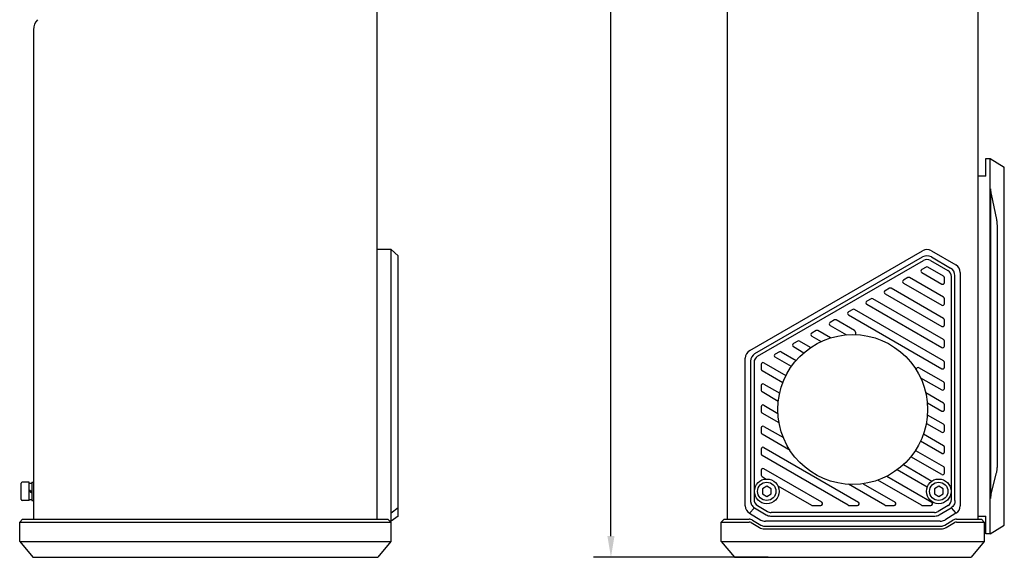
# Model space of a CAD drawing. Header units: millimetres. Extents: x 97 to 513, y 36 to 379.
# Tile 1 of 7: x 97 to 236, y 99 to 175. Entities that reach past the tile are written whole.
import ezdxf

# ---------------------------------------------------------------- set-up
doc = ezdxf.new("R2010")
doc.units = ezdxf.units.MM
doc.header["$LTSCALE"] = 32.67
doc.header["$PDMODE"] = 3
doc.header["$PDSIZE"] = 8
doc.layers.get('0').update_dxf_attribs({"linetype": 'CONTINUOUS'})
doc.layers.get('Defpoints').update_dxf_attribs({"linetype": 'CONTINUOUS'})
doc.layers.add('00_COMPONENTS', color=7, linetype='CONTINUOUS')
doc.layers.add('51__DRAFT_DIMS', color=7, linetype='CONTINUOUS')
doc.styles.get("Standard").update_dxf_attribs({"font": 'Roboto-Regular.ttf'})
doc.dimstyles.new('DIMSTYLE_2', dxfattribs={"dimtxt": 3, "dimasz": 3, "dimexe": 2.5, "dimexo": 0.5, "dimgap": 0.75, "dimtad": 1, "dimdec": 1, "dimlfac": 2, "dimdsep": 46, "dimtxsty": 'STANDARD', "dimblk": '_FILLED', "dimblk1": '_FILLED', "dimblk2": '_FILLED', "dimcen": 0.09, "dimclrt": 3, "dimazin": 2, "dimtp": 0.8, "dimtm": 0.8, "dimtfac": 1, "dimtdec": 1, "dimtofl": 0, "dimtmove": 0, "dimatfit": 3, "dimldrblk": '_FILLED', "dimfxl": 1, "dimtolj": 1, "dimarcsym": 0})

# ---------------------------------------------------------------- blocks, each defined once
blk = doc.blocks.new('_FILLED')
at = {"color": 0, "linetype": 'ByBlock'}
blk.add_solid([(0, 0), (-1, 0.167), (-1, -0.167)], dxfattribs=at)
blk = doc.blocks.new('*D2')
at = {"layer": '51__DRAFT_DIMS', "color": 0, "lineweight": -2}
for p, q in [((203, 361.87), (178.19, 361.87)), ((180.69, 102.04), (180.69, 358.87)), ((203, 99.04), (178.19, 99.04))]:
    blk.add_line(p, q, dxfattribs=at)
at = {"layer": 'Defpoints', "color": 0}
for p in [(180.69, 361.87), (203.5, 361.87), (203.5, 99.04)]:
    blk.add_point(p, dxfattribs=at)
at = {"layer": '51__DRAFT_DIMS', "color": 0, "linetype": 'ByBlock', "lineweight": -2, "xscale": 3, "yscale": 3, "zscale": 3}
for p, rotation in [((180.69, 361.87), 90), ((180.69, 99.04), 270)]:
    blk.add_blockref('_FILLED', p, dxfattribs=dict(at, rotation=rotation))
at = {"layer": '51__DRAFT_DIMS', "insert": (175.94, 230.42), "char_height": 3, "attachment_point": 2, "rotation": 90, "line_spacing_factor": 0.9}
blk.add_mtext('\\A1;525.7', dxfattribs=at)

msp = doc.modelspace()

# ---------------------------------------------------------------- linework, layer by layer
at = {"layer": '00_COMPONENTS', "color": 7}
for p, q in [((147.5043, 104.4416), (147.5043, 356.4716)), ((197.2451, 104.4416), (197.2451, 356.4716)), ((232.7451, 356.4716), (232.7451, 104.4416)), ((98.7543, 173.8782), (98.7543, 104.4416)), ((233.8951, 155.6066), (234.4951, 155.6066)), ((233.8951, 153.1066), (233.8951, 155.6066)), ((234.4951, 155.6066), (236.4951, 154.3566)), ((234.4951, 102.3566), (234.4951, 155.6066)), ((236.4951, 103.6066), (236.4951, 154.3566)), ((233.8951, 153.1066), (232.7451, 153.1066)), ((234.5951, 107.3968), (234.5951, 151.3004)), ((235.414, 146.9587), (234.6633, 150.5484)), ((235.5451, 113.0054), (235.5451, 145.0828)), ((149.5043, 142.6828), (147.5043, 142.6828)), ((150.5043, 141.8168), (149.5043, 142.6828)), ((149.5043, 104.1466), (149.5043, 142.6828)), ((200.3701, 128.3575), (224.8923, 142.5154)), ((226.1423, 142.5154), (229.6201, 140.5075)), ((150.5043, 104.8966), (150.5043, 141.8168)), ((201.1201, 127.9245), (224.8923, 141.6494)), ((201.4951, 127.5636), (225.0173, 141.1442)), ((226.0173, 141.1442), (228.4951, 139.7136)), ((226.1423, 141.6494), (228.8701, 140.0745)), ((225.3923, 140.206), (224.7923, 139.8596)), ((227.8701, 138.9198), (225.6423, 140.206)), ((222.7923, 138.7049), (222.1923, 138.3585)), ((227.8701, 135.9175), (223.0423, 138.7049)), ((224.7923, 139.4266), (227.6201, 137.7939)), ((227.9951, 138.0104), (227.9951, 138.7033)), ((228.9951, 107.2413), (228.9951, 138.8476)), ((229.4951, 107.0773), (229.4951, 138.9919)), ((230.2451, 139.4249), (230.2451, 106.3544)), ((220.1923, 137.2038), (219.5923, 136.8573)), ((227.8701, 132.9153), (220.4423, 137.2038)), ((222.1923, 137.9254), (227.6201, 134.7917)), ((217.5923, 135.7026), (216.9923, 135.3562)), ((227.8701, 129.9131), (217.8423, 135.7026)), ((219.5923, 136.4243), (227.6201, 131.7895)), ((227.9951, 135.0082), (227.9951, 135.701)), ((214.9923, 134.2015), (214.3923, 133.8551)), ((227.8701, 126.9109), (215.2423, 134.2015)), ((216.9923, 134.9232), (227.6201, 128.7873)), ((214.3923, 133.4221), (227.6201, 125.785)), ((212.3923, 132.7004), (211.7923, 132.354)), ((211.7923, 131.921), (214.0922, 130.5932)), ((215.2461, 131.1971), (212.6423, 132.7004)), ((227.9951, 132.006), (227.9951, 132.6988)), ((209.7923, 131.1993), (209.1923, 130.8529)), ((209.1923, 130.4199), (210.5297, 129.6477)), ((211.8502, 130.1555), (210.0423, 131.1993)), ((215.3711, 130.9806), (215.3711, 130.625)), ((207.1923, 129.6982), (206.5923, 129.3518)), ((206.5923, 128.9188), (208.0706, 128.0653)), ((209.016, 128.7896), (207.4423, 129.6982)), ((227.9951, 129.0038), (227.9951, 129.6966)), ((199.7451, 106.3544), (199.7451, 127.2749)), ((204.5923, 128.1971), (203.9923, 127.8507)), ((206.2863, 126.0933), (203.9923, 127.4177)), ((204.8423, 128.1971), (206.9693, 126.9691)), ((200.4951, 126.8419), (200.4951, 107.0773)), ((200.9951, 126.6976), (200.9951, 107.2413)), ((201.9951, 126.4057), (201.9951, 125.7129)), ((202.3701, 126.6222), (205.5158, 124.806)), ((227.8701, 123.9087), (224.3779, 125.9249)), ((227.9951, 126.0016), (227.9951, 126.6944)), ((205.0682, 123.7943), (202.1201, 125.4964)), ((224.0029, 125.6414), (224.0029, 125.7084)), ((224.6148, 124.5179), (227.6201, 122.7828)), ((201.9951, 123.4035), (201.9951, 122.7107)), ((202.3701, 123.62), (204.6246, 122.3183)), ((227.9951, 122.9993), (227.9951, 123.6921)), ((204.4328, 121.1589), (202.1201, 122.4941)), ((227.8701, 120.9064), (225.3568, 122.3575)), ((201.9951, 120.4013), (201.9951, 119.7084)), ((202.3701, 120.6178), (204.3845, 119.4548)), ((225.5773, 120.96), (227.6201, 119.7806)), ((227.9951, 119.9971), (227.9951, 120.6899)), ((204.544, 118.0925), (202.1201, 119.4919)), ((227.8701, 117.9042), (225.591, 119.2201)), ((201.9951, 117.399), (201.9951, 116.7062)), ((202.3701, 117.6155), (205.1503, 116.0104)), ((225.4364, 118.0392), (227.6201, 116.7784)), ((227.9951, 116.9949), (227.9951, 117.6877)), ((206.1039, 114.1897), (202.1201, 116.4897)), ((225.0377, 116.5373), (227.8701, 114.902)), ((202.3701, 114.6133), (215.7938, 106.8631)), ((227.6201, 113.7762), (224.6207, 115.5079)), ((227.9951, 113.9927), (227.9951, 114.6855)), ((201.9951, 114.3968), (201.9951, 113.704)), ((214.3438, 106.4301), (202.1201, 113.4875)), ((227.6201, 110.7739), (223.2388, 113.3035)), ((223.8911, 114.197), (227.8701, 111.8998)), ((222.1823, 112.1814), (226.2204, 109.85)), ((201.9951, 111.3946), (201.9951, 110.7018)), ((202.1201, 110.4853), (202.7102, 110.1446)), ((210.5938, 106.8631), (202.3701, 111.6111)), ((219.8225, 110.5416), (226.1938, 106.8631)), ((225.5422, 108.9714), (221.2742, 111.4355)), ((227.9951, 110.9904), (227.9951, 111.6833)), ((234.6533, 108.0256), (235.3968, 111.0319)), ((97.0043, 107.2566), (97.0043, 109.5566)), ((98.1293, 109.7066), (97.1543, 109.7066)), ((98.1293, 107.1066), (98.1293, 109.7066)), ((98.1293, 109.5566), (98.5043, 109.5566)), ((98.5043, 109.7066), (98.7543, 109.7066)), ((98.5043, 109.7066), (98.5043, 107.1066)), ((202.7951, 109.1183), (202.1701, 108.7575)), ((203.4201, 108.7575), (202.7951, 109.1183)), ((204.3513, 109.1971), (209.1438, 106.4301)), ((219.5438, 106.4301), (214.4031, 109.3981)), ((216.4567, 109.4826), (220.9938, 106.8631)), ((224.7438, 106.4301), (218.563, 109.9986)), ((227.1951, 109.1183), (226.5701, 108.7575)), ((227.8201, 108.7575), (227.1951, 109.1183)), ((98.1293, 108.6284), (98.5043, 108.3674)), ((98.1293, 108.4456), (98.5043, 108.1846)), ((202.1701, 108.7575), (202.1701, 108.0358)), ((202.1701, 108.0358), (202.7951, 107.6749)), ((202.7951, 107.6749), (203.4201, 108.0358)), ((203.4201, 108.0358), (203.4201, 108.7575)), ((226.5701, 108.7575), (226.5701, 108.0358)), ((226.5701, 108.0358), (227.1951, 107.6749)), ((227.1951, 107.6749), (227.8201, 108.0358)), ((227.8201, 108.0358), (227.8201, 108.7575)), ((98.1293, 107.1066), (97.1543, 107.1066)), ((98.1293, 107.2566), (98.5043, 107.2566)), ((98.5043, 107.1066), (98.7543, 107.1066)), ((201.4806, 106.3838), (202.8883, 105.5391)), ((209.2688, 106.3966), (210.4688, 106.3966)), ((214.4688, 106.3966), (215.6688, 106.3966)), ((219.6688, 106.3966), (220.8688, 106.3966)), ((224.8688, 106.3966), (226.0688, 106.3966)), ((228.5096, 106.3838), (227.1019, 105.5391)), ((150.5043, 106.0641), (149.5043, 105.2825)), ((150.5043, 104.8966), (149.5043, 104.1466)), ((201.0416, 106.0641), (200.352, 105.2825)), ((200.352, 105.2825), (201.9482, 104.3248)), ((201.0416, 106.0641), (202.6905, 105.0748)), ((203.3336, 104.8966), (226.6566, 104.8966)), ((226.5874, 105.3966), (203.4028, 105.3966)), ((227.276, 105.0607), (228.9486, 106.0641)), ((229.6382, 105.2825), (228.042, 104.3248)), ((228.9486, 106.0641), (229.6382, 105.2825)), ((232.7451, 104.8566), (233.8951, 104.8566)), ((233.8951, 102.3566), (233.8951, 104.8566)), ((97.2043, 104.4416), (96.8043, 104.0416)), ((96.8043, 104.0416), (149.4543, 104.0416)), ((96.8043, 101.2916), (96.8043, 104.0416)), ((97.2043, 104.4416), (149.0543, 104.4416)), ((149.0543, 104.4416), (149.4543, 104.0416)), ((149.5043, 104.1466), (149.3493, 104.1466)), ((149.4543, 104.0416), (149.4543, 101.2916)), ((196.7451, 104.4416), (196.3451, 104.0416)), ((196.3451, 104.0416), (200.2751, 104.0416)), ((196.3451, 101.2916), (196.3451, 104.0416)), ((196.7451, 104.4416), (200.2751, 104.4416)), ((200.5838, 103.9561), (201.7486, 103.2572)), ((200.7896, 104.2991), (201.9544, 103.6002)), ((202.4689, 103.4577), (227.5209, 103.4577)), ((227.3989, 104.1466), (202.5913, 104.1466)), ((228.0354, 103.6002), (229.2002, 104.2991)), ((228.2412, 103.2572), (229.406, 103.9561)), ((229.7147, 104.4416), (233.2451, 104.4416)), ((229.7147, 104.0416), (233.6451, 104.0416)), ((233.2451, 104.4416), (233.6451, 104.0416)), ((233.6451, 104.0416), (233.6451, 101.2916)), ((234.4951, 102.3566), (236.4951, 103.6066)), ((202.4689, 103.0577), (227.5209, 103.0577)), ((234.4951, 102.3566), (233.8951, 102.3566)), ((96.8043, 101.2916), (149.4543, 101.2916)), ((96.8043, 101.2916), (98.6543, 99.0416)), ((149.4543, 101.2916), (147.6043, 99.0416)), ((196.3451, 101.2916), (233.6451, 101.2916)), ((196.3451, 101.2916), (198.1951, 99.0416)), ((233.6451, 101.2916), (231.7951, 99.0416)), ((98.6543, 99.0416), (147.6043, 99.0416)), ((198.1951, 99.0416), (231.7951, 99.0416))]:
    msp.add_line(p, q, dxfattribs=at)
for centre, radius in [((214.9951, 120.0066), 10.625), ((202.7951, 108.3966), 1.75), ((202.7951, 108.3966), 1.3), ((227.1951, 108.3966), 1.75), ((227.1951, 108.3966), 1.3)]:
    msp.add_circle(centre, radius, dxfattribs=at)
for centre, radius, start, end in [((100.7543, 173.8782), 2, 135, 180), ((225.5173, 141.4328), 1.25, 60, 120), ((225.5173, 140.5668), 1.25, 60, 120), ((225.5173, 140.2781), 1, 60, 120), ((224.9173, 139.6431), 0.25, 120, 240), ((225.5173, 139.9895), 0.25, 60, 120), ((227.9951, 138.8476), 1, 0, 60), ((228.2451, 138.9919), 1.25, 0, 60), ((228.9951, 139.4249), 1.25, 0, 60), ((222.3173, 138.142), 0.25, 120, 240), ((222.9173, 138.4884), 0.25, 60, 120), ((227.7451, 138.7033), 0.25, 0, 60), ((220.3173, 136.9873), 0.25, 60, 120), ((227.7451, 138.0104), 0.25, 240, 360), ((217.7173, 135.4861), 0.25, 60, 120), ((219.7173, 136.6408), 0.25, 120, 240), ((227.7451, 135.701), 0.25, 0, 60), ((215.1173, 133.985), 0.25, 60, 120), ((217.1173, 135.1397), 0.25, 120, 240), ((227.7451, 135.0082), 0.25, 240, 360), ((212.5173, 132.4839), 0.25, 60, 120), ((214.5173, 133.6386), 0.25, 120, 240), ((227.7451, 132.6988), 0.25, 0, 60), ((211.9173, 132.1375), 0.25, 120, 240), ((227.7451, 132.006), 0.25, 240, 360), ((209.3173, 130.6364), 0.25, 120, 240), ((209.9173, 130.9828), 0.25, 60, 120), ((215.1211, 130.9806), 0.25, 0, 60), ((227.7451, 129.6966), 0.25, 0, 60), ((206.7173, 129.1353), 0.25, 120, 240), ((207.3173, 129.4817), 0.25, 60, 120), ((227.7451, 129.0038), 0.25, 240, 360), ((200.9951, 127.2749), 1.25, 120, 180), ((201.7451, 126.8419), 1.25, 120, 180), ((201.9951, 126.6976), 1, 120, 180), ((204.1173, 127.6342), 0.25, 120, 240), ((204.7173, 127.9806), 0.25, 60, 120), ((202.2451, 126.4057), 0.25, 60, 180), ((224.2529, 125.7084), 0.25, 60, 180), ((227.7451, 126.0016), 0.25, 240, 360), ((227.7451, 126.6944), 0.25, 0, 60), ((202.2451, 125.7129), 0.25, 180, 240), ((202.2451, 123.4035), 0.25, 60, 180), ((227.7451, 122.9993), 0.25, 240, 360), ((227.7451, 123.6921), 0.25, 0, 60), ((202.2451, 122.7107), 0.25, 180, 240), ((202.2451, 120.4013), 0.25, 60, 180), ((227.7451, 120.6899), 0.25, 0, 60), ((202.2451, 119.7084), 0.25, 180, 240), ((227.7451, 119.9971), 0.25, 240, 360), ((202.2451, 117.399), 0.25, 60, 180), ((227.7451, 117.6877), 0.25, 0, 60), ((202.2451, 116.7062), 0.25, 180, 240), ((227.7451, 116.9949), 0.25, 240, 360), ((202.2451, 114.3968), 0.25, 60, 180), ((227.7451, 114.6855), 0.25, 0, 60), ((202.2451, 113.704), 0.25, 180, 240), ((227.7451, 113.9927), 0.25, 240, 360), ((227.7451, 111.6833), 0.25, 0, 60), ((202.2451, 111.3946), 0.25, 60, 180), ((202.2451, 110.7018), 0.25, 180, 240), ((227.7451, 110.9904), 0.25, 240, 360), ((97.1543, 109.5566), 0.15, 90, 180), ((97.1543, 107.2566), 0.15, 180, 270), ((200.9951, 106.3544), 1.25, 180, 239.036243), ((201.9951, 107.2413), 1, 180, 239.036243), ((209.2688, 106.6466), 0.25, 240, 270), ((210.4688, 106.6466), 0.25, 270, 60), ((214.4688, 106.6466), 0.25, 240, 270), ((215.6688, 106.6466), 0.25, 270, 60), ((219.6688, 106.6466), 0.25, 240, 270), ((220.8688, 106.6466), 0.25, 270, 60), ((224.8688, 106.6466), 0.25, 240, 270), ((226.0688, 106.6466), 0.25, 270, 60), ((227.9951, 107.2413), 1, 300.963757, 360), ((228.9951, 106.3544), 1.25, 300.963757, 360), ((203.3336, 106.1466), 1.25, 239.036244, 270), ((203.4028, 106.3966), 1, 239.036243, 270), ((226.5874, 106.3966), 1, 270, 300.963757), ((226.6566, 106.1466), 1.25, 270.000117, 299.698468), ((200.2751, 103.4416), 1, 59.036274, 90), ((200.2751, 103.4416), 0.6, 59.036274, 90), ((202.5913, 105.3966), 1.25, 239.036243, 270), ((202.4689, 104.4577), 1, 239.036274, 270), ((227.3989, 105.3966), 1.25, 270, 300.963757), ((227.5209, 104.4577), 1, 270, 300.963726), ((229.7147, 103.4416), 1, 90, 120.963726), ((229.7147, 103.4416), 0.6, 90, 120.963726), ((202.4689, 104.4577), 1.4, 239.036274, 270), ((227.5209, 104.4577), 1.4, 270, 300.963726)]:
    msp.add_arc(centre, radius, start, end, dxfattribs=at)
for points, knots in [([(234.6633, 150.5484), (234.6532, 150.5966), (234.6346, 150.7032), (234.6133, 150.8787), (234.5987, 151.081), (234.5951, 151.225), (234.5951, 151.3004)], [0, 0, 0, 0, 0.19542364, 0.42903626, 0.70080358, 1, 1, 1, 1]), ([(235.5451, 145.0828), (235.5451, 145.2626), (235.5407, 145.6142), (235.5217, 146.0452), (235.4966, 146.3693), (235.4739, 146.5871), (235.4473, 146.7817), (235.4257, 146.9028), (235.414, 146.9587)], [0, 0, 0, 0, 0.28632338, 0.56023041, 0.68715802, 0.80413863, 0.9089645, 1, 1, 1, 1]), ([(235.3968, 111.0319), (235.4103, 111.0865), (235.435, 111.2072), (235.4651, 111.4046), (235.4907, 111.6309), (235.5191, 111.9744), (235.5403, 112.4353), (235.5451, 112.8123), (235.5451, 113.0054)], [0, 0, 0, 0, 0.08501092, 0.18630233, 0.30204898, 0.42955749, 0.70779825, 1, 1, 1, 1]), ([(234.5951, 107.3968), (234.5951, 107.4611), (234.5976, 107.584), (234.6093, 107.7557), (234.6272, 107.9013), (234.644, 107.9879), (234.6533, 108.0256)], [0, 0, 0, 0, 0.30462183, 0.58256804, 0.81572334, 1, 1, 1, 1]), ([(200.4951, 107.0773), (200.4951, 107.0282), (200.502, 106.9292), (200.5397, 106.7341), (200.6295, 106.4995), (200.8044, 106.2517), (200.9603, 106.1235), (201.0416, 106.0641)], [0, 0, 0, 0, 0.12303394, 0.2482129, 0.49772866, 0.74726139, 1, 1, 1, 1]), ([(229.4951, 107.0773), (229.4951, 107.0282), (229.4882, 106.9292), (229.4506, 106.7341), (229.3607, 106.4995), (229.1859, 106.2517), (229.0299, 106.1235), (228.9486, 106.0641)], [0, 0, 0, 0, 0.12303394, 0.2482129, 0.49772866, 0.74726139, 1, 1, 1, 1])]:
    msp.add_open_spline(points, degree=3, knots=knots, dxfattribs=at)

# ---------------------------------------------------------------- dimensions: what is measured, and where the dimension line sits
at = {"layer": '51__DRAFT_DIMS'}
dim = msp.add_linear_dim(base=(180.6857, 361.8716), p1=(203.5016, 99.0416), p2=(203.5016, 361.8716), angle=90, dimstyle='DIMSTYLE_2', override={"dimclrt": 256}, dxfattribs=at)
dim.commit()
dim.dimension.update_dxf_attribs({"geometry": '*D2', "text_midpoint": (180.6857, 230.4215), "dimtype": 160})

doc.saveas('drawing.dxf')
